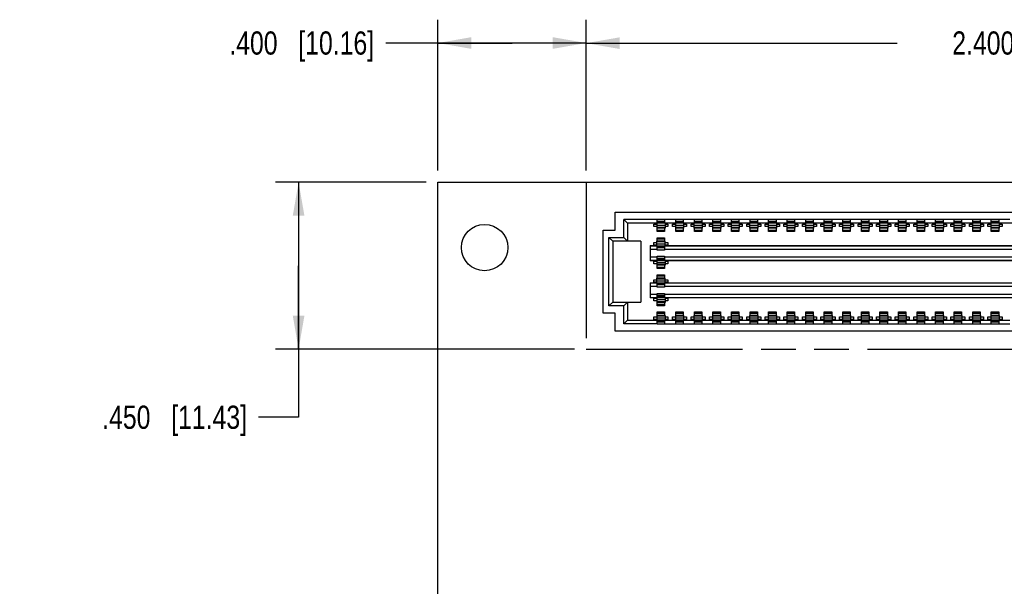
# Model space of a CAD drawing. Header units: inches. Extents: x 0 to 34, y 0 to 22.
# Tile 7 of 11: x 17.3 to 22.6, y 15.8 to 18.9. Entities that reach past the tile are written whole.
import ezdxf

# ---------------------------------------------------------------- set-up
doc = ezdxf.new("R2010")
doc.units = ezdxf.units.IN
doc.header["$LTSCALE"] = 1.87
doc.header["$MEASUREMENT"] = 0
doc.linetypes.add('PHANTOM', pattern=[0.8, 0.45, -0.05, 0.1, -0.05, 0.1, -0.05])
doc.layers.get('0').update_dxf_attribs({"linetype": 'CONTINUOUS'})
doc.layers.add('DETAIL', color=7, linetype='CONTINUOUS')
doc.layers.add('DIMENSIONS', color=7, linetype='CONTINUOUS')
doc.styles.get("Standard").update_dxf_attribs({"font": 'txt', "width": 0.8})
doc.dimstyles.new('DIMSTYLE_1', dxfattribs={"dimtxt": 0.125, "dimasz": 0.18, "dimexe": 0.125, "dimexo": 0.0625, "dimgap": 0.0625, "dimtad": 0, "dimtih": 1, "dimtoh": 1, "dimdec": 3, "dimlfac": 0.5, "dimzin": 4, "dimdsep": 46, "dimtxsty": 'STANDARD', "dimblk": '_FILLED', "dimblk1": '_FILLED', "dimblk2": '_FILLED', "dimcen": 0.09, "dimadec": 3, "dimazin": 1, "dimtp": 0.01, "dimtm": 0.01, "dimtfac": 1, "dimtdec": 3, "dimtofl": 0, "dimtmove": 0, "dimatfit": 3, "dimldrblk": '_FILLED', "dimfxl": 1, "dimtolj": 1, "dimtzin": 4, "dimarcsym": 0})

# ---------------------------------------------------------------- blocks, each defined once
blk = doc.blocks.new('_FILLED')
at = {"color": 0, "linetype": 'BYBLOCK'}
blk.add_solid([(0, 0), (-1, 0.174), (-1, -0.174)], dxfattribs=at)
blk = doc.blocks.new('*D0')
at = {"layer": 'DIMENSIONS', "color": 2, "linetype": 'CONTINUOUS'}
for p, q in [((19.4974, 17.983), (18.6849, 17.983)), ((18.8099, 17.983), (18.8099, 17.5331)), ((18.8099, 17.0833), (18.8099, 17.5331)), ((18.8099, 17.5331), (18.8099, 16.7165)), ((20.2973, 17.0833), (18.6849, 17.0833)), ((18.8099, 16.7165), (18.5946, 16.7165))]:
    blk.add_line(p, q, dxfattribs=at)
at = {"layer": 'DIMENSIONS', "color": 2, "linetype": 'CONTINUOUS', "xscale": 0.18, "yscale": 0.18, "zscale": 0.18}
for p, rotation in [((18.8099, 17.983), 90), ((18.8099, 17.0833), 270)]:
    blk.add_blockref('_FILLED', p, dxfattribs=dict(at, rotation=rotation))
at = {"layer": 'DIMENSIONS', "color": 2, "linetype": 'CONTINUOUS', "insert": (18.5321, 16.779), "char_height": 0.125, "width": 1.225, "attachment_point": 3, "line_spacing_factor": 0.9}
blk.add_mtext('.450{\\ftxt.shx;\\W1.000000;\\H0.125000; }[11.43]', dxfattribs=at)
blk = doc.blocks.new('*D2')
at = {"layer": 'DIMENSIONS', "color": 2, "linetype": 'CONTINUOUS'}
for p, q in [((19.5599, 18.0455), (19.5599, 18.858)), ((20.3595, 18.046), (20.3595, 18.858)), ((19.9597, 18.733), (19.2795, 18.733)), ((19.5599, 18.733), (19.9597, 18.733)), ((20.3595, 18.733), (19.9597, 18.733))]:
    blk.add_line(p, q, dxfattribs=at)
at = {"layer": 'DIMENSIONS', "color": 2, "linetype": 'CONTINUOUS', "xscale": 0.18, "yscale": 0.18, "zscale": 0.18, "rotation": 180}
blk.add_blockref('_FILLED', (19.5599, 18.733), dxfattribs=at)
at = {"layer": 'DIMENSIONS', "color": 2, "linetype": 'CONTINUOUS', "xscale": 0.18, "yscale": 0.18, "zscale": 0.18}
blk.add_blockref('_FILLED', (20.3595, 18.733), dxfattribs=at)
at = {"layer": 'DIMENSIONS', "color": 2, "linetype": 'CONTINUOUS', "insert": (19.217, 18.7955), "char_height": 0.125, "width": 1.225, "attachment_point": 3, "line_spacing_factor": 0.9}
blk.add_mtext('.400{\\ftxt.shx;\\W1.000000;\\H0.125000; }[10.16]', dxfattribs=at)
blk = doc.blocks.new('*D3')
at = {"layer": 'DIMENSIONS', "color": 2, "linetype": 'CONTINUOUS'}
for p, q in [((20.3595, 18.046), (20.3593, 18.8572)), ((25.1595, 18.0475), (25.1593, 18.8587)), ((20.3593, 18.7322), (22.0343, 18.7327)), ((25.1593, 18.7337), (23.4843, 18.7332))]:
    blk.add_line(p, q, dxfattribs=at)
at = {"layer": 'DIMENSIONS', "color": 2, "linetype": 'CONTINUOUS', "xscale": 0.18, "yscale": 0.18, "zscale": 0.18}
for p, rotation in [((20.3593, 18.7322), 180.0172266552), ((25.1593, 18.7337), 0.0172266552)]:
    blk.add_blockref('_FILLED', p, dxfattribs=dict(at, rotation=rotation))
at = {"layer": 'DIMENSIONS', "color": 2, "linetype": 'CONTINUOUS', "insert": (22.7593, 18.7955), "char_height": 0.125, "width": 1.325, "attachment_point": 2, "line_spacing_factor": 0.9}
blk.add_mtext('2.400{\\ftxt.shx;\\W1.000000;\\H0.125000; }[60.96]', dxfattribs=at)

msp = doc.modelspace()

# ---------------------------------------------------------------- linework, layer by layer
at = {"color": 7, "linetype": 'CONTINUOUS'}
for p, q in [((19.5599, 9.883), (19.5599, 17.983)), ((19.5599, 17.983), (27.1599, 17.983)), ((20.5162, 17.7246), (20.5162, 17.8216)), ((20.5162, 17.8216), (24.9742, 17.8216)), ((20.5622, 17.6846), (20.5622, 17.7816)), ((20.5822, 17.7616), (20.5622, 17.7816)), ((20.7422, 17.7816), (20.5622, 17.7816)), ((20.7422, 17.7616), (20.7422, 17.7836)), ((20.7422, 17.7836), (20.7822, 17.7836)), ((20.7822, 17.7836), (20.7822, 17.7616)), ((20.8422, 17.7816), (20.7822, 17.7816)), ((20.8422, 17.7616), (20.8422, 17.7836)), ((20.8422, 17.7836), (20.8822, 17.7836)), ((20.8822, 17.7836), (20.8822, 17.7616)), ((20.9422, 17.7816), (20.8822, 17.7816)), ((20.9422, 17.7616), (20.9422, 17.7836)), ((20.9422, 17.7836), (20.9822, 17.7836)), ((20.9822, 17.7836), (20.9822, 17.7616)), ((21.0422, 17.7816), (20.9822, 17.7816)), ((21.0422, 17.7616), (21.0422, 17.7836)), ((21.0422, 17.7836), (21.0822, 17.7836)), ((21.0822, 17.7836), (21.0822, 17.7616)), ((21.1422, 17.7816), (21.0822, 17.7816)), ((21.1422, 17.7616), (21.1422, 17.7836)), ((21.1422, 17.7836), (21.1822, 17.7836)), ((21.1822, 17.7836), (21.1822, 17.7616)), ((21.2422, 17.7816), (21.1822, 17.7816)), ((21.2422, 17.7616), (21.2422, 17.7836)), ((21.2422, 17.7836), (21.2822, 17.7836)), ((21.2822, 17.7836), (21.2822, 17.7616)), ((21.3422, 17.7816), (21.2822, 17.7816)), ((21.3422, 17.7616), (21.3422, 17.7836)), ((21.3422, 17.7836), (21.3822, 17.7836)), ((21.3822, 17.7836), (21.3822, 17.7616)), ((21.4422, 17.7816), (21.3822, 17.7816)), ((21.4422, 17.7616), (21.4422, 17.7836)), ((21.4422, 17.7836), (21.4822, 17.7836)), ((21.4822, 17.7836), (21.4822, 17.7616)), ((21.5422, 17.7816), (21.4822, 17.7816)), ((21.5422, 17.7616), (21.5422, 17.7836)), ((21.5422, 17.7836), (21.5822, 17.7836)), ((21.5822, 17.7836), (21.5822, 17.7616)), ((21.6422, 17.7816), (21.5822, 17.7816)), ((21.6422, 17.7616), (21.6422, 17.7836)), ((21.6422, 17.7836), (21.6822, 17.7836)), ((21.6822, 17.7836), (21.6822, 17.7616)), ((21.7422, 17.7816), (21.6822, 17.7816)), ((21.7422, 17.7616), (21.7422, 17.7836)), ((21.7422, 17.7836), (21.7822, 17.7836)), ((21.7822, 17.7836), (21.7822, 17.7616)), ((21.8422, 17.7816), (21.7822, 17.7816)), ((21.8422, 17.7616), (21.8422, 17.7836)), ((21.8422, 17.7836), (21.8822, 17.7836)), ((21.8822, 17.7836), (21.8822, 17.7616)), ((21.9422, 17.7816), (21.8822, 17.7816)), ((21.9422, 17.7616), (21.9422, 17.7836)), ((21.9422, 17.7836), (21.9822, 17.7836)), ((21.9822, 17.7836), (21.9822, 17.7616)), ((22.0422, 17.7816), (21.9822, 17.7816)), ((22.0422, 17.7616), (22.0422, 17.7836)), ((22.0422, 17.7836), (22.0822, 17.7836)), ((22.0822, 17.7836), (22.0822, 17.7616)), ((22.1422, 17.7816), (22.0822, 17.7816)), ((22.1422, 17.7616), (22.1422, 17.7836)), ((22.1422, 17.7836), (22.1822, 17.7836)), ((22.1822, 17.7836), (22.1822, 17.7616)), ((22.2422, 17.7816), (22.1822, 17.7816)), ((22.2422, 17.7616), (22.2422, 17.7836)), ((22.2422, 17.7836), (22.2822, 17.7836)), ((22.2822, 17.7836), (22.2822, 17.7616)), ((22.3422, 17.7816), (22.2822, 17.7816)), ((22.3422, 17.7616), (22.3422, 17.7836)), ((22.3422, 17.7836), (22.3822, 17.7836)), ((22.3822, 17.7836), (22.3822, 17.7616)), ((22.4422, 17.7816), (22.3822, 17.7816)), ((22.4422, 17.7616), (22.4422, 17.7836)), ((22.4422, 17.7836), (22.4822, 17.7836)), ((22.4822, 17.7836), (22.4822, 17.7616)), ((22.5422, 17.7816), (22.4822, 17.7816)), ((22.5422, 17.7616), (22.5422, 17.7836)), ((22.5422, 17.7836), (22.5822, 17.7836)), ((22.5822, 17.7836), (22.5822, 17.7616)), ((22.6422, 17.7816), (22.5822, 17.7816)), ((20.4502, 17.2766), (20.4502, 17.7246)), ((20.4502, 17.7246), (20.5162, 17.7246)), ((20.5822, 17.7616), (20.5822, 17.6646)), ((24.9222, 17.7616), (20.5822, 17.7616)), ((20.7242, 17.7436), (20.7242, 17.7576)), ((20.7242, 17.7576), (20.7402, 17.7576)), ((20.7402, 17.7436), (20.7242, 17.7436)), ((20.7402, 17.7613), (20.7402, 17.7356)), ((20.7402, 17.7506), (20.7842, 17.7506)), ((20.7842, 17.7387), (20.7402, 17.7387)), ((20.7842, 17.7356), (20.7402, 17.7356)), ((20.7822, 17.7716), (20.7422, 17.7716)), ((20.7422, 17.7691), (20.7822, 17.7691)), ((20.7422, 17.7176), (20.7422, 17.7356)), ((20.7822, 17.7236), (20.7422, 17.7236)), ((20.7822, 17.7356), (20.7822, 17.7176)), ((20.7842, 17.7613), (20.7842, 17.7356)), ((20.7842, 17.7576), (20.8002, 17.7576)), ((20.8002, 17.7436), (20.7842, 17.7436)), ((20.8002, 17.7576), (20.8002, 17.7436)), ((20.8242, 17.7436), (20.8242, 17.7576)), ((20.8242, 17.7576), (20.8402, 17.7576)), ((20.8402, 17.7436), (20.8242, 17.7436)), ((20.8402, 17.7613), (20.8402, 17.7356)), ((20.8402, 17.7506), (20.8842, 17.7506)), ((20.8842, 17.7387), (20.8402, 17.7387)), ((20.8842, 17.7356), (20.8402, 17.7356)), ((20.8822, 17.7716), (20.8422, 17.7716)), ((20.8422, 17.7691), (20.8822, 17.7691)), ((20.8422, 17.7176), (20.8422, 17.7356)), ((20.8822, 17.7236), (20.8422, 17.7236)), ((20.8822, 17.7356), (20.8822, 17.7176)), ((20.8842, 17.7613), (20.8842, 17.7356)), ((20.8842, 17.7576), (20.9002, 17.7576)), ((20.9002, 17.7436), (20.8842, 17.7436)), ((20.9002, 17.7576), (20.9002, 17.7436)), ((20.9242, 17.7436), (20.9242, 17.7576)), ((20.9242, 17.7576), (20.9402, 17.7576)), ((20.9402, 17.7436), (20.9242, 17.7436)), ((20.9402, 17.7613), (20.9402, 17.7356)), ((20.9402, 17.7506), (20.9842, 17.7506)), ((20.9842, 17.7387), (20.9402, 17.7387)), ((20.9842, 17.7356), (20.9402, 17.7356)), ((20.9822, 17.7716), (20.9422, 17.7716)), ((20.9422, 17.7691), (20.9822, 17.7691)), ((20.9422, 17.7176), (20.9422, 17.7356)), ((20.9822, 17.7236), (20.9422, 17.7236)), ((20.9822, 17.7356), (20.9822, 17.7176)), ((20.9842, 17.7613), (20.9842, 17.7356)), ((20.9842, 17.7576), (21.0002, 17.7576)), ((21.0002, 17.7436), (20.9842, 17.7436)), ((21.0002, 17.7576), (21.0002, 17.7436)), ((21.0242, 17.7436), (21.0242, 17.7576)), ((21.0242, 17.7576), (21.0402, 17.7576)), ((21.0402, 17.7436), (21.0242, 17.7436)), ((21.0402, 17.7613), (21.0402, 17.7356)), ((21.0402, 17.7506), (21.0842, 17.7506)), ((21.0842, 17.7387), (21.0402, 17.7387)), ((21.0842, 17.7356), (21.0402, 17.7356)), ((21.0822, 17.7716), (21.0422, 17.7716)), ((21.0422, 17.7691), (21.0822, 17.7691)), ((21.0422, 17.7176), (21.0422, 17.7356)), ((21.0822, 17.7236), (21.0422, 17.7236)), ((21.0822, 17.7356), (21.0822, 17.7176)), ((21.0842, 17.7613), (21.0842, 17.7356)), ((21.0842, 17.7576), (21.1002, 17.7576)), ((21.1002, 17.7436), (21.0842, 17.7436)), ((21.1002, 17.7576), (21.1002, 17.7436)), ((21.1242, 17.7436), (21.1242, 17.7576)), ((21.1242, 17.7576), (21.1402, 17.7576)), ((21.1402, 17.7436), (21.1242, 17.7436)), ((21.1402, 17.7613), (21.1402, 17.7356)), ((21.1402, 17.7506), (21.1842, 17.7506)), ((21.1842, 17.7387), (21.1402, 17.7387)), ((21.1842, 17.7356), (21.1402, 17.7356)), ((21.1822, 17.7716), (21.1422, 17.7716)), ((21.1422, 17.7691), (21.1822, 17.7691)), ((21.1422, 17.7176), (21.1422, 17.7356)), ((21.1822, 17.7236), (21.1422, 17.7236)), ((21.1822, 17.7356), (21.1822, 17.7176)), ((21.1842, 17.7613), (21.1842, 17.7356)), ((21.1842, 17.7576), (21.2002, 17.7576)), ((21.2002, 17.7436), (21.1842, 17.7436)), ((21.2002, 17.7576), (21.2002, 17.7436)), ((21.2242, 17.7436), (21.2242, 17.7576)), ((21.2242, 17.7576), (21.2402, 17.7576)), ((21.2402, 17.7436), (21.2242, 17.7436)), ((21.2402, 17.7613), (21.2402, 17.7356)), ((21.2402, 17.7506), (21.2842, 17.7506)), ((21.2842, 17.7387), (21.2402, 17.7387)), ((21.2842, 17.7356), (21.2402, 17.7356)), ((21.2822, 17.7716), (21.2422, 17.7716)), ((21.2422, 17.7691), (21.2822, 17.7691)), ((21.2422, 17.7176), (21.2422, 17.7356)), ((21.2822, 17.7236), (21.2422, 17.7236)), ((21.2822, 17.7356), (21.2822, 17.7176)), ((21.2842, 17.7613), (21.2842, 17.7356)), ((21.2842, 17.7576), (21.3002, 17.7576)), ((21.3002, 17.7436), (21.2842, 17.7436)), ((21.3002, 17.7576), (21.3002, 17.7436)), ((21.3242, 17.7436), (21.3242, 17.7576)), ((21.3242, 17.7576), (21.3402, 17.7576)), ((21.3402, 17.7436), (21.3242, 17.7436)), ((21.3402, 17.7613), (21.3402, 17.7356)), ((21.3402, 17.7506), (21.3842, 17.7506)), ((21.3842, 17.7387), (21.3402, 17.7387)), ((21.3842, 17.7356), (21.3402, 17.7356)), ((21.3822, 17.7716), (21.3422, 17.7716)), ((21.3422, 17.7691), (21.3822, 17.7691)), ((21.3422, 17.7176), (21.3422, 17.7356)), ((21.3822, 17.7236), (21.3422, 17.7236)), ((21.3822, 17.7356), (21.3822, 17.7176)), ((21.3842, 17.7613), (21.3842, 17.7356)), ((21.3842, 17.7576), (21.4002, 17.7576)), ((21.4002, 17.7436), (21.3842, 17.7436)), ((21.4002, 17.7576), (21.4002, 17.7436)), ((21.4242, 17.7436), (21.4242, 17.7576)), ((21.4242, 17.7576), (21.4402, 17.7576)), ((21.4402, 17.7436), (21.4242, 17.7436)), ((21.4402, 17.7613), (21.4402, 17.7356)), ((21.4402, 17.7506), (21.4842, 17.7506)), ((21.4842, 17.7387), (21.4402, 17.7387)), ((21.4842, 17.7356), (21.4402, 17.7356)), ((21.4822, 17.7716), (21.4422, 17.7716)), ((21.4422, 17.7691), (21.4822, 17.7691)), ((21.4422, 17.7176), (21.4422, 17.7356)), ((21.4822, 17.7236), (21.4422, 17.7236)), ((21.4822, 17.7356), (21.4822, 17.7176)), ((21.4842, 17.7613), (21.4842, 17.7356)), ((21.4842, 17.7576), (21.5002, 17.7576)), ((21.5002, 17.7436), (21.4842, 17.7436)), ((21.5002, 17.7576), (21.5002, 17.7436)), ((21.5242, 17.7436), (21.5242, 17.7576)), ((21.5242, 17.7576), (21.5402, 17.7576)), ((21.5402, 17.7436), (21.5242, 17.7436)), ((21.5402, 17.7613), (21.5402, 17.7356)), ((21.5402, 17.7506), (21.5842, 17.7506)), ((21.5842, 17.7387), (21.5402, 17.7387)), ((21.5842, 17.7356), (21.5402, 17.7356)), ((21.5822, 17.7716), (21.5422, 17.7716)), ((21.5422, 17.7691), (21.5822, 17.7691)), ((21.5422, 17.7176), (21.5422, 17.7356)), ((21.5822, 17.7236), (21.5422, 17.7236)), ((21.5822, 17.7356), (21.5822, 17.7176)), ((21.5842, 17.7613), (21.5842, 17.7356)), ((21.5842, 17.7576), (21.6002, 17.7576)), ((21.6002, 17.7436), (21.5842, 17.7436)), ((21.6002, 17.7576), (21.6002, 17.7436)), ((21.6242, 17.7436), (21.6242, 17.7576)), ((21.6242, 17.7576), (21.6402, 17.7576)), ((21.6402, 17.7436), (21.6242, 17.7436)), ((21.6402, 17.7613), (21.6402, 17.7356)), ((21.6402, 17.7506), (21.6842, 17.7506)), ((21.6842, 17.7387), (21.6402, 17.7387)), ((21.6842, 17.7356), (21.6402, 17.7356)), ((21.6822, 17.7716), (21.6422, 17.7716)), ((21.6422, 17.7691), (21.6822, 17.7691)), ((21.6422, 17.7176), (21.6422, 17.7356)), ((21.6822, 17.7236), (21.6422, 17.7236)), ((21.6822, 17.7356), (21.6822, 17.7176)), ((21.6842, 17.7613), (21.6842, 17.7356)), ((21.6842, 17.7576), (21.7002, 17.7576)), ((21.7002, 17.7436), (21.6842, 17.7436)), ((21.7002, 17.7576), (21.7002, 17.7436)), ((21.7242, 17.7436), (21.7242, 17.7576)), ((21.7242, 17.7576), (21.7402, 17.7576)), ((21.7402, 17.7436), (21.7242, 17.7436)), ((21.7402, 17.7613), (21.7402, 17.7356)), ((21.7402, 17.7506), (21.7842, 17.7506)), ((21.7842, 17.7387), (21.7402, 17.7387)), ((21.7842, 17.7356), (21.7402, 17.7356)), ((21.7822, 17.7716), (21.7422, 17.7716)), ((21.7422, 17.7691), (21.7822, 17.7691)), ((21.7422, 17.7176), (21.7422, 17.7356)), ((21.7822, 17.7236), (21.7422, 17.7236)), ((21.7822, 17.7356), (21.7822, 17.7176)), ((21.7842, 17.7613), (21.7842, 17.7356)), ((21.7842, 17.7576), (21.8002, 17.7576)), ((21.8002, 17.7436), (21.7842, 17.7436)), ((21.8002, 17.7576), (21.8002, 17.7436)), ((21.8242, 17.7436), (21.8242, 17.7576)), ((21.8242, 17.7576), (21.8402, 17.7576)), ((21.8402, 17.7436), (21.8242, 17.7436)), ((21.8402, 17.7613), (21.8402, 17.7356)), ((21.8402, 17.7506), (21.8842, 17.7506)), ((21.8842, 17.7387), (21.8402, 17.7387)), ((21.8842, 17.7356), (21.8402, 17.7356)), ((21.8822, 17.7716), (21.8422, 17.7716)), ((21.8422, 17.7691), (21.8822, 17.7691)), ((21.8422, 17.7176), (21.8422, 17.7356)), ((21.8822, 17.7236), (21.8422, 17.7236)), ((21.8822, 17.7356), (21.8822, 17.7176)), ((21.8842, 17.7613), (21.8842, 17.7356)), ((21.8842, 17.7576), (21.9002, 17.7576)), ((21.9002, 17.7436), (21.8842, 17.7436)), ((21.9002, 17.7576), (21.9002, 17.7436)), ((21.9242, 17.7436), (21.9242, 17.7576)), ((21.9242, 17.7576), (21.9402, 17.7576)), ((21.9402, 17.7436), (21.9242, 17.7436)), ((21.9402, 17.7613), (21.9402, 17.7356)), ((21.9402, 17.7506), (21.9842, 17.7506)), ((21.9842, 17.7387), (21.9402, 17.7387)), ((21.9842, 17.7356), (21.9402, 17.7356)), ((21.9822, 17.7716), (21.9422, 17.7716)), ((21.9422, 17.7691), (21.9822, 17.7691)), ((21.9422, 17.7176), (21.9422, 17.7356)), ((21.9822, 17.7236), (21.9422, 17.7236)), ((21.9822, 17.7356), (21.9822, 17.7176)), ((21.9842, 17.7613), (21.9842, 17.7356)), ((21.9842, 17.7576), (22.0002, 17.7576)), ((22.0002, 17.7436), (21.9842, 17.7436)), ((22.0002, 17.7576), (22.0002, 17.7436)), ((22.0242, 17.7436), (22.0242, 17.7576)), ((22.0242, 17.7576), (22.0402, 17.7576)), ((22.0402, 17.7436), (22.0242, 17.7436)), ((22.0402, 17.7613), (22.0402, 17.7356)), ((22.0402, 17.7506), (22.0842, 17.7506)), ((22.0842, 17.7387), (22.0402, 17.7387)), ((22.0842, 17.7356), (22.0402, 17.7356)), ((22.0822, 17.7716), (22.0422, 17.7716)), ((22.0422, 17.7691), (22.0822, 17.7691)), ((22.0422, 17.7176), (22.0422, 17.7356)), ((22.0822, 17.7236), (22.0422, 17.7236)), ((22.0822, 17.7356), (22.0822, 17.7176)), ((22.0842, 17.7613), (22.0842, 17.7356)), ((22.0842, 17.7576), (22.1002, 17.7576)), ((22.1002, 17.7436), (22.0842, 17.7436)), ((22.1002, 17.7576), (22.1002, 17.7436)), ((22.1242, 17.7436), (22.1242, 17.7576)), ((22.1242, 17.7576), (22.1402, 17.7576)), ((22.1402, 17.7436), (22.1242, 17.7436)), ((22.1402, 17.7613), (22.1402, 17.7356)), ((22.1402, 17.7506), (22.1842, 17.7506)), ((22.1842, 17.7387), (22.1402, 17.7387)), ((22.1842, 17.7356), (22.1402, 17.7356)), ((22.1822, 17.7716), (22.1422, 17.7716)), ((22.1422, 17.7691), (22.1822, 17.7691)), ((22.1422, 17.7176), (22.1422, 17.7356)), ((22.1822, 17.7236), (22.1422, 17.7236)), ((22.1822, 17.7356), (22.1822, 17.7176)), ((22.1842, 17.7613), (22.1842, 17.7356)), ((22.1842, 17.7576), (22.2002, 17.7576)), ((22.2002, 17.7436), (22.1842, 17.7436)), ((22.2002, 17.7576), (22.2002, 17.7436)), ((22.2242, 17.7436), (22.2242, 17.7576)), ((22.2242, 17.7576), (22.2402, 17.7576)), ((22.2402, 17.7436), (22.2242, 17.7436)), ((22.2402, 17.7613), (22.2402, 17.7356)), ((22.2402, 17.7506), (22.2842, 17.7506)), ((22.2842, 17.7387), (22.2402, 17.7387)), ((22.2842, 17.7356), (22.2402, 17.7356)), ((22.2822, 17.7716), (22.2422, 17.7716)), ((22.2422, 17.7691), (22.2822, 17.7691)), ((22.2422, 17.7176), (22.2422, 17.7356)), ((22.2822, 17.7236), (22.2422, 17.7236)), ((22.2822, 17.7356), (22.2822, 17.7176)), ((22.2842, 17.7613), (22.2842, 17.7356)), ((22.2842, 17.7576), (22.3002, 17.7576)), ((22.3002, 17.7436), (22.2842, 17.7436)), ((22.3002, 17.7576), (22.3002, 17.7436)), ((22.3242, 17.7436), (22.3242, 17.7576)), ((22.3242, 17.7576), (22.3402, 17.7576)), ((22.3402, 17.7436), (22.3242, 17.7436)), ((22.3402, 17.7613), (22.3402, 17.7356)), ((22.3402, 17.7506), (22.3842, 17.7506)), ((22.3842, 17.7387), (22.3402, 17.7387)), ((22.3842, 17.7356), (22.3402, 17.7356)), ((22.3822, 17.7716), (22.3422, 17.7716)), ((22.3422, 17.7691), (22.3822, 17.7691)), ((22.3422, 17.7176), (22.3422, 17.7356)), ((22.3822, 17.7236), (22.3422, 17.7236)), ((22.3822, 17.7356), (22.3822, 17.7176)), ((22.3842, 17.7613), (22.3842, 17.7356)), ((22.3842, 17.7576), (22.4002, 17.7576)), ((22.4002, 17.7436), (22.3842, 17.7436)), ((22.4002, 17.7576), (22.4002, 17.7436)), ((22.4242, 17.7436), (22.4242, 17.7576)), ((22.4242, 17.7576), (22.4402, 17.7576)), ((22.4402, 17.7436), (22.4242, 17.7436)), ((22.4402, 17.7613), (22.4402, 17.7356)), ((22.4402, 17.7506), (22.4842, 17.7506)), ((22.4842, 17.7387), (22.4402, 17.7387)), ((22.4842, 17.7356), (22.4402, 17.7356)), ((22.4822, 17.7716), (22.4422, 17.7716)), ((22.4422, 17.7691), (22.4822, 17.7691)), ((22.4422, 17.7176), (22.4422, 17.7356)), ((22.4822, 17.7236), (22.4422, 17.7236)), ((22.4822, 17.7356), (22.4822, 17.7176)), ((22.4842, 17.7613), (22.4842, 17.7356)), ((22.4842, 17.7576), (22.5002, 17.7576)), ((22.5002, 17.7436), (22.4842, 17.7436)), ((22.5002, 17.7576), (22.5002, 17.7436)), ((22.5242, 17.7436), (22.5242, 17.7576)), ((22.5242, 17.7576), (22.5402, 17.7576)), ((22.5402, 17.7436), (22.5242, 17.7436)), ((22.5402, 17.7613), (22.5402, 17.7356)), ((22.5402, 17.7506), (22.5842, 17.7506)), ((22.5842, 17.7387), (22.5402, 17.7387)), ((22.5842, 17.7356), (22.5402, 17.7356)), ((22.5822, 17.7716), (22.5422, 17.7716)), ((22.5422, 17.7691), (22.5822, 17.7691)), ((22.5422, 17.7176), (22.5422, 17.7356)), ((22.5822, 17.7236), (22.5422, 17.7236)), ((22.5822, 17.7356), (22.5822, 17.7176)), ((22.5842, 17.7613), (22.5842, 17.7356)), ((22.5842, 17.7576), (22.6002, 17.7576)), ((22.6002, 17.7436), (22.5842, 17.7436)), ((22.6002, 17.7576), (22.6002, 17.7436)), ((20.4822, 17.3166), (20.4822, 17.6846)), ((20.5022, 17.6646), (20.4822, 17.6846)), ((20.4822, 17.6846), (20.5622, 17.6846)), ((20.5822, 17.6646), (20.5622, 17.6846)), ((20.7822, 17.7176), (20.7422, 17.7176)), ((20.7422, 17.6656), (20.7422, 17.6836)), ((20.7422, 17.6836), (20.7822, 17.6836)), ((20.7422, 17.6776), (20.7822, 17.6776)), ((20.7822, 17.6836), (20.7822, 17.6656)), ((20.8822, 17.7176), (20.8422, 17.7176)), ((20.9822, 17.7176), (20.9422, 17.7176)), ((21.0822, 17.7176), (21.0422, 17.7176)), ((21.1822, 17.7176), (21.1422, 17.7176)), ((21.2822, 17.7176), (21.2422, 17.7176)), ((21.3822, 17.7176), (21.3422, 17.7176)), ((21.4822, 17.7176), (21.4422, 17.7176)), ((21.5822, 17.7176), (21.5422, 17.7176)), ((21.6822, 17.7176), (21.6422, 17.7176)), ((21.7822, 17.7176), (21.7422, 17.7176)), ((21.8822, 17.7176), (21.8422, 17.7176)), ((21.9822, 17.7176), (21.9422, 17.7176)), ((22.0822, 17.7176), (22.0422, 17.7176)), ((22.1822, 17.7176), (22.1422, 17.7176)), ((22.2822, 17.7176), (22.2422, 17.7176)), ((22.3822, 17.7176), (22.3422, 17.7176)), ((22.4822, 17.7176), (22.4422, 17.7176)), ((22.5822, 17.7176), (22.5422, 17.7176)), ((20.5022, 17.6646), (20.5022, 17.3366)), ((20.6542, 17.6646), (20.5022, 17.6646)), ((20.6542, 17.6646), (20.6542, 17.3366)), ((20.7042, 17.6416), (20.7042, 17.5596)), ((20.7042, 17.6416), (20.7402, 17.6416)), ((20.7422, 17.6389), (20.7042, 17.6389)), ((20.7042, 17.6229), (20.7422, 17.6229)), ((20.7242, 17.6436), (20.7242, 17.6576)), ((20.7242, 17.6576), (20.7402, 17.6576)), ((20.7402, 17.6436), (20.7242, 17.6436)), ((20.7402, 17.64), (20.7402, 17.6656)), ((20.7842, 17.6656), (20.7402, 17.6656)), ((20.7402, 17.6626), (20.7842, 17.6626)), ((20.7402, 17.6507), (20.7842, 17.6507)), ((20.7422, 17.64), (20.7822, 17.64)), ((20.7422, 17.6176), (20.7422, 17.6389)), ((20.7822, 17.6322), (20.7422, 17.6322)), ((20.7822, 17.6296), (20.7422, 17.6296)), ((20.7822, 17.6176), (20.7422, 17.6176)), ((20.7822, 17.6389), (20.7822, 17.6176)), ((24.6422, 17.6388), (20.7822, 17.6389)), ((20.7822, 17.6229), (24.6422, 17.6229)), ((20.7842, 17.64), (20.7842, 17.6656)), ((20.7842, 17.6576), (20.8002, 17.6576)), ((20.8002, 17.6436), (20.7842, 17.6436)), ((20.7842, 17.6416), (24.6402, 17.6416)), ((20.8002, 17.6576), (20.8002, 17.6436)), ((20.7422, 17.5784), (20.7042, 17.5784)), ((20.7042, 17.5624), (20.7422, 17.5624)), ((20.7402, 17.5613), (20.7402, 17.5356)), ((20.7422, 17.5624), (20.7422, 17.5836)), ((20.7422, 17.5836), (20.7822, 17.5836)), ((20.7822, 17.5716), (20.7422, 17.5716)), ((20.7422, 17.5691), (20.7822, 17.5691)), ((20.7422, 17.5613), (20.7822, 17.5613)), ((20.7822, 17.5836), (20.7822, 17.5624)), ((24.6422, 17.5784), (20.7822, 17.5784)), ((20.7822, 17.5624), (24.6422, 17.5624)), ((20.7842, 17.5613), (20.7842, 17.5356)), ((20.7402, 17.5596), (20.7042, 17.5596)), ((20.7242, 17.5436), (20.7242, 17.5576)), ((20.7242, 17.5576), (20.7402, 17.5576)), ((20.7402, 17.5436), (20.7242, 17.5436)), ((20.7402, 17.5506), (20.7842, 17.5506)), ((20.7842, 17.5387), (20.7402, 17.5387)), ((20.7842, 17.5356), (20.7402, 17.5356)), ((20.7422, 17.5176), (20.7422, 17.5356)), ((20.7822, 17.5236), (20.7422, 17.5236)), ((20.7822, 17.5176), (20.7422, 17.5176)), ((20.7822, 17.5356), (20.7822, 17.5176)), ((24.6402, 17.5596), (20.7842, 17.5596)), ((20.7842, 17.5576), (20.8002, 17.5576)), ((20.8002, 17.5436), (20.7842, 17.5436)), ((20.8002, 17.5576), (20.8002, 17.5436)), ((20.7242, 17.4436), (20.7242, 17.4576)), ((20.7242, 17.4576), (20.7402, 17.4576)), ((20.7402, 17.44), (20.7402, 17.4656)), ((20.7842, 17.4656), (20.7402, 17.4656)), ((20.7402, 17.4626), (20.7842, 17.4626)), ((20.7422, 17.4656), (20.7422, 17.4836)), ((20.7422, 17.4836), (20.7822, 17.4836)), ((20.7422, 17.4776), (20.7822, 17.4776)), ((20.7822, 17.4836), (20.7822, 17.4656)), ((20.7842, 17.44), (20.7842, 17.4656)), ((20.7842, 17.4576), (20.8002, 17.4576)), ((20.8002, 17.4576), (20.8002, 17.4436)), ((20.7042, 17.4416), (20.7042, 17.3596)), ((20.7042, 17.4416), (20.7402, 17.4416)), ((20.7422, 17.4389), (20.7042, 17.4389)), ((20.7042, 17.4229), (20.7422, 17.4229)), ((20.7402, 17.4436), (20.7242, 17.4436)), ((20.7402, 17.4507), (20.7842, 17.4507)), ((20.7422, 17.44), (20.7822, 17.44)), ((20.7422, 17.4176), (20.7422, 17.4389)), ((20.7822, 17.4322), (20.7422, 17.4322)), ((20.7822, 17.4296), (20.7422, 17.4296)), ((20.7822, 17.4176), (20.7422, 17.4176)), ((20.7822, 17.4389), (20.7822, 17.4176)), ((24.6422, 17.4388), (20.7822, 17.4389)), ((20.7822, 17.4229), (24.6422, 17.4229)), ((20.8002, 17.4436), (20.7842, 17.4436)), ((20.7842, 17.4416), (24.6402, 17.4416)), ((20.7422, 17.3784), (20.7042, 17.3784)), ((20.7042, 17.3624), (20.7422, 17.3624)), ((20.7402, 17.3596), (20.7042, 17.3596)), ((20.7242, 17.3436), (20.7242, 17.3576)), ((20.7242, 17.3576), (20.7402, 17.3576)), ((20.7402, 17.3613), (20.7402, 17.3356)), ((20.7402, 17.3506), (20.7842, 17.3506)), ((20.7422, 17.3624), (20.7422, 17.3836)), ((20.7422, 17.3836), (20.7822, 17.3836)), ((20.7822, 17.3716), (20.7422, 17.3716)), ((20.7422, 17.3691), (20.7822, 17.3691)), ((20.7422, 17.3613), (20.7822, 17.3613)), ((20.7822, 17.3836), (20.7822, 17.3624)), ((24.6422, 17.3784), (20.7822, 17.3784)), ((20.7822, 17.3624), (24.6422, 17.3624)), ((20.7842, 17.3613), (20.7842, 17.3356)), ((24.6402, 17.3596), (20.7842, 17.3596)), ((20.7842, 17.3576), (20.8002, 17.3576)), ((20.8002, 17.3576), (20.8002, 17.3436)), ((20.5022, 17.3366), (20.4822, 17.3166)), ((20.5622, 17.3166), (20.4822, 17.3166)), ((20.5022, 17.3366), (20.6542, 17.3366)), ((20.5822, 17.3366), (20.5622, 17.3166)), ((20.5622, 17.2196), (20.5622, 17.3166)), ((20.5822, 17.3366), (20.5822, 17.2396)), ((20.7402, 17.3436), (20.7242, 17.3436)), ((20.7842, 17.3387), (20.7402, 17.3387)), ((20.7842, 17.3356), (20.7402, 17.3356)), ((20.7422, 17.3176), (20.7422, 17.3356)), ((20.7822, 17.3236), (20.7422, 17.3236)), ((20.7822, 17.3176), (20.7422, 17.3176)), ((20.7822, 17.3356), (20.7822, 17.3176)), ((20.8002, 17.3436), (20.7842, 17.3436)), ((20.5162, 17.2766), (20.4502, 17.2766)), ((20.5162, 17.1796), (20.5162, 17.2766)), ((20.7242, 17.2436), (20.7242, 17.2576)), ((20.7242, 17.2576), (20.7402, 17.2576)), ((20.7402, 17.2436), (20.7242, 17.2436)), ((20.7402, 17.2656), (20.7402, 17.24)), ((20.7842, 17.2656), (20.7402, 17.2656)), ((20.7402, 17.2626), (20.7842, 17.2626)), ((20.7842, 17.2507), (20.7402, 17.2507)), ((20.7422, 17.2656), (20.7422, 17.2836)), ((20.7422, 17.2836), (20.7822, 17.2836)), ((20.7422, 17.2776), (20.7822, 17.2776)), ((20.7822, 17.2836), (20.7822, 17.2656)), ((20.7842, 17.2656), (20.7842, 17.24)), ((20.7842, 17.2576), (20.8002, 17.2576)), ((20.8002, 17.2436), (20.7842, 17.2436)), ((20.8002, 17.2576), (20.8002, 17.2436)), ((20.8242, 17.2436), (20.8242, 17.2576)), ((20.8242, 17.2576), (20.8402, 17.2576)), ((20.8402, 17.2436), (20.8242, 17.2436)), ((20.8402, 17.2656), (20.8402, 17.24)), ((20.8842, 17.2656), (20.8402, 17.2656)), ((20.8402, 17.2626), (20.8842, 17.2626)), ((20.8842, 17.2507), (20.8402, 17.2507)), ((20.8422, 17.2656), (20.8422, 17.2836)), ((20.8422, 17.2836), (20.8822, 17.2836)), ((20.8422, 17.2776), (20.8822, 17.2776)), ((20.8822, 17.2836), (20.8822, 17.2656)), ((20.8842, 17.2656), (20.8842, 17.24)), ((20.8842, 17.2576), (20.9002, 17.2576)), ((20.9002, 17.2436), (20.8842, 17.2436)), ((20.9002, 17.2576), (20.9002, 17.2436)), ((20.9242, 17.2436), (20.9242, 17.2576)), ((20.9242, 17.2576), (20.9402, 17.2576)), ((20.9402, 17.2436), (20.9242, 17.2436)), ((20.9402, 17.2656), (20.9402, 17.24)), ((20.9842, 17.2656), (20.9402, 17.2656)), ((20.9402, 17.2626), (20.9842, 17.2626)), ((20.9842, 17.2507), (20.9402, 17.2507)), ((20.9422, 17.2656), (20.9422, 17.2836)), ((20.9422, 17.2836), (20.9822, 17.2836)), ((20.9422, 17.2776), (20.9822, 17.2776)), ((20.9822, 17.2836), (20.9822, 17.2656)), ((20.9842, 17.2656), (20.9842, 17.24)), ((20.9842, 17.2576), (21.0002, 17.2576)), ((21.0002, 17.2436), (20.9842, 17.2436)), ((21.0002, 17.2576), (21.0002, 17.2436)), ((21.0242, 17.2436), (21.0242, 17.2576)), ((21.0242, 17.2576), (21.0402, 17.2576)), ((21.0402, 17.2436), (21.0242, 17.2436)), ((21.0402, 17.2656), (21.0402, 17.24)), ((21.0842, 17.2656), (21.0402, 17.2656)), ((21.0402, 17.2626), (21.0842, 17.2626)), ((21.0842, 17.2507), (21.0402, 17.2507)), ((21.0422, 17.2656), (21.0422, 17.2836)), ((21.0422, 17.2836), (21.0822, 17.2836)), ((21.0422, 17.2776), (21.0822, 17.2776)), ((21.0822, 17.2836), (21.0822, 17.2656)), ((21.0842, 17.2656), (21.0842, 17.24)), ((21.0842, 17.2576), (21.1002, 17.2576)), ((21.1002, 17.2436), (21.0842, 17.2436)), ((21.1002, 17.2576), (21.1002, 17.2436)), ((21.1242, 17.2436), (21.1242, 17.2576)), ((21.1242, 17.2576), (21.1402, 17.2576)), ((21.1402, 17.2436), (21.1242, 17.2436)), ((21.1402, 17.2656), (21.1402, 17.24)), ((21.1842, 17.2656), (21.1402, 17.2656)), ((21.1402, 17.2626), (21.1842, 17.2626)), ((21.1842, 17.2507), (21.1402, 17.2507)), ((21.1422, 17.2656), (21.1422, 17.2836)), ((21.1422, 17.2836), (21.1822, 17.2836)), ((21.1422, 17.2776), (21.1822, 17.2776)), ((21.1822, 17.2836), (21.1822, 17.2656)), ((21.1842, 17.2656), (21.1842, 17.24)), ((21.1842, 17.2576), (21.2002, 17.2576)), ((21.2002, 17.2436), (21.1842, 17.2436)), ((21.2002, 17.2576), (21.2002, 17.2436)), ((21.2242, 17.2436), (21.2242, 17.2576)), ((21.2242, 17.2576), (21.2402, 17.2576)), ((21.2402, 17.2436), (21.2242, 17.2436)), ((21.2402, 17.2656), (21.2402, 17.24)), ((21.2842, 17.2656), (21.2402, 17.2656)), ((21.2402, 17.2626), (21.2842, 17.2626)), ((21.2842, 17.2507), (21.2402, 17.2507)), ((21.2422, 17.2656), (21.2422, 17.2836)), ((21.2422, 17.2836), (21.2822, 17.2836)), ((21.2422, 17.2776), (21.2822, 17.2776)), ((21.2822, 17.2836), (21.2822, 17.2656)), ((21.2842, 17.2656), (21.2842, 17.24)), ((21.2842, 17.2576), (21.3002, 17.2576)), ((21.3002, 17.2436), (21.2842, 17.2436)), ((21.3002, 17.2576), (21.3002, 17.2436)), ((21.3242, 17.2436), (21.3242, 17.2576)), ((21.3242, 17.2576), (21.3402, 17.2576)), ((21.3402, 17.2436), (21.3242, 17.2436)), ((21.3402, 17.2656), (21.3402, 17.24)), ((21.3842, 17.2656), (21.3402, 17.2656)), ((21.3402, 17.2626), (21.3842, 17.2626)), ((21.3842, 17.2507), (21.3402, 17.2507)), ((21.3422, 17.2656), (21.3422, 17.2836)), ((21.3422, 17.2836), (21.3822, 17.2836)), ((21.3422, 17.2776), (21.3822, 17.2776)), ((21.3822, 17.2836), (21.3822, 17.2656)), ((21.3842, 17.2656), (21.3842, 17.24)), ((21.3842, 17.2576), (21.4002, 17.2576)), ((21.4002, 17.2436), (21.3842, 17.2436)), ((21.4002, 17.2576), (21.4002, 17.2436)), ((21.4242, 17.2436), (21.4242, 17.2576)), ((21.4242, 17.2576), (21.4402, 17.2576)), ((21.4402, 17.2436), (21.4242, 17.2436)), ((21.4402, 17.2656), (21.4402, 17.24)), ((21.4842, 17.2656), (21.4402, 17.2656)), ((21.4402, 17.2626), (21.4842, 17.2626)), ((21.4842, 17.2507), (21.4402, 17.2507)), ((21.4422, 17.2656), (21.4422, 17.2836)), ((21.4422, 17.2836), (21.4822, 17.2836)), ((21.4422, 17.2776), (21.4822, 17.2776)), ((21.4822, 17.2836), (21.4822, 17.2656)), ((21.4842, 17.2656), (21.4842, 17.24)), ((21.4842, 17.2576), (21.5002, 17.2576)), ((21.5002, 17.2436), (21.4842, 17.2436)), ((21.5002, 17.2576), (21.5002, 17.2436)), ((21.5242, 17.2436), (21.5242, 17.2576)), ((21.5242, 17.2576), (21.5402, 17.2576)), ((21.5402, 17.2436), (21.5242, 17.2436)), ((21.5402, 17.2656), (21.5402, 17.24)), ((21.5842, 17.2656), (21.5402, 17.2656)), ((21.5402, 17.2626), (21.5842, 17.2626)), ((21.5842, 17.2507), (21.5402, 17.2507)), ((21.5422, 17.2656), (21.5422, 17.2836)), ((21.5422, 17.2836), (21.5822, 17.2836)), ((21.5422, 17.2776), (21.5822, 17.2776)), ((21.5822, 17.2836), (21.5822, 17.2656)), ((21.5842, 17.2656), (21.5842, 17.24)), ((21.5842, 17.2576), (21.6002, 17.2576)), ((21.6002, 17.2436), (21.5842, 17.2436)), ((21.6002, 17.2576), (21.6002, 17.2436)), ((21.6242, 17.2436), (21.6242, 17.2576)), ((21.6242, 17.2576), (21.6402, 17.2576)), ((21.6402, 17.2436), (21.6242, 17.2436)), ((21.6402, 17.2656), (21.6402, 17.24)), ((21.6842, 17.2656), (21.6402, 17.2656)), ((21.6402, 17.2626), (21.6842, 17.2626)), ((21.6842, 17.2507), (21.6402, 17.2507)), ((21.6422, 17.2656), (21.6422, 17.2836)), ((21.6422, 17.2836), (21.6822, 17.2836)), ((21.6422, 17.2776), (21.6822, 17.2776)), ((21.6822, 17.2836), (21.6822, 17.2656)), ((21.6842, 17.2656), (21.6842, 17.24)), ((21.6842, 17.2576), (21.7002, 17.2576)), ((21.7002, 17.2436), (21.6842, 17.2436)), ((21.7002, 17.2576), (21.7002, 17.2436)), ((21.7242, 17.2436), (21.7242, 17.2576)), ((21.7242, 17.2576), (21.7402, 17.2576)), ((21.7402, 17.2436), (21.7242, 17.2436)), ((21.7402, 17.2656), (21.7402, 17.24)), ((21.7842, 17.2656), (21.7402, 17.2656)), ((21.7402, 17.2626), (21.7842, 17.2626)), ((21.7842, 17.2507), (21.7402, 17.2507)), ((21.7422, 17.2656), (21.7422, 17.2836)), ((21.7422, 17.2836), (21.7822, 17.2836)), ((21.7422, 17.2776), (21.7822, 17.2776)), ((21.7822, 17.2836), (21.7822, 17.2656)), ((21.7842, 17.2656), (21.7842, 17.24)), ((21.7842, 17.2576), (21.8002, 17.2576)), ((21.8002, 17.2436), (21.7842, 17.2436)), ((21.8002, 17.2576), (21.8002, 17.2436)), ((21.8242, 17.2436), (21.8242, 17.2576)), ((21.8242, 17.2576), (21.8402, 17.2576)), ((21.8402, 17.2436), (21.8242, 17.2436)), ((21.8402, 17.2656), (21.8402, 17.24)), ((21.8842, 17.2656), (21.8402, 17.2656)), ((21.8402, 17.2626), (21.8842, 17.2626)), ((21.8842, 17.2507), (21.8402, 17.2507)), ((21.8422, 17.2656), (21.8422, 17.2836)), ((21.8422, 17.2836), (21.8822, 17.2836)), ((21.8422, 17.2776), (21.8822, 17.2776)), ((21.8822, 17.2836), (21.8822, 17.2656)), ((21.8842, 17.2656), (21.8842, 17.24)), ((21.8842, 17.2576), (21.9002, 17.2576)), ((21.9002, 17.2436), (21.8842, 17.2436)), ((21.9002, 17.2576), (21.9002, 17.2436)), ((21.9242, 17.2436), (21.9242, 17.2576)), ((21.9242, 17.2576), (21.9402, 17.2576)), ((21.9402, 17.2436), (21.9242, 17.2436)), ((21.9402, 17.2656), (21.9402, 17.24)), ((21.9842, 17.2656), (21.9402, 17.2656)), ((21.9402, 17.2626), (21.9842, 17.2626)), ((21.9842, 17.2507), (21.9402, 17.2507)), ((21.9422, 17.2656), (21.9422, 17.2836)), ((21.9422, 17.2836), (21.9822, 17.2836)), ((21.9422, 17.2776), (21.9822, 17.2776)), ((21.9822, 17.2836), (21.9822, 17.2656)), ((21.9842, 17.2656), (21.9842, 17.24)), ((21.9842, 17.2576), (22.0002, 17.2576)), ((22.0002, 17.2436), (21.9842, 17.2436)), ((22.0002, 17.2576), (22.0002, 17.2436)), ((22.0242, 17.2436), (22.0242, 17.2576)), ((22.0242, 17.2576), (22.0402, 17.2576)), ((22.0402, 17.2436), (22.0242, 17.2436)), ((22.0402, 17.2656), (22.0402, 17.24)), ((22.0842, 17.2656), (22.0402, 17.2656)), ((22.0402, 17.2626), (22.0842, 17.2626)), ((22.0842, 17.2507), (22.0402, 17.2507)), ((22.0422, 17.2656), (22.0422, 17.2836)), ((22.0422, 17.2836), (22.0822, 17.2836)), ((22.0422, 17.2776), (22.0822, 17.2776)), ((22.0822, 17.2836), (22.0822, 17.2656)), ((22.0842, 17.2656), (22.0842, 17.24)), ((22.0842, 17.2576), (22.1002, 17.2576)), ((22.1002, 17.2436), (22.0842, 17.2436)), ((22.1002, 17.2576), (22.1002, 17.2436)), ((22.1242, 17.2436), (22.1242, 17.2576)), ((22.1242, 17.2576), (22.1402, 17.2576)), ((22.1402, 17.2436), (22.1242, 17.2436)), ((22.1402, 17.2656), (22.1402, 17.24)), ((22.1842, 17.2656), (22.1402, 17.2656)), ((22.1402, 17.2626), (22.1842, 17.2626)), ((22.1842, 17.2507), (22.1402, 17.2507)), ((22.1422, 17.2656), (22.1422, 17.2836)), ((22.1422, 17.2836), (22.1822, 17.2836)), ((22.1422, 17.2776), (22.1822, 17.2776)), ((22.1822, 17.2836), (22.1822, 17.2656)), ((22.1842, 17.2656), (22.1842, 17.24)), ((22.1842, 17.2576), (22.2002, 17.2576)), ((22.2002, 17.2436), (22.1842, 17.2436)), ((22.2002, 17.2576), (22.2002, 17.2436)), ((22.2242, 17.2436), (22.2242, 17.2576)), ((22.2242, 17.2576), (22.2402, 17.2576)), ((22.2402, 17.2436), (22.2242, 17.2436)), ((22.2402, 17.2656), (22.2402, 17.24)), ((22.2842, 17.2656), (22.2402, 17.2656)), ((22.2402, 17.2626), (22.2842, 17.2626)), ((22.2842, 17.2507), (22.2402, 17.2507)), ((22.2422, 17.2656), (22.2422, 17.2836)), ((22.2422, 17.2836), (22.2822, 17.2836)), ((22.2422, 17.2776), (22.2822, 17.2776)), ((22.2822, 17.2836), (22.2822, 17.2656)), ((22.2842, 17.2656), (22.2842, 17.24)), ((22.2842, 17.2576), (22.3002, 17.2576)), ((22.3002, 17.2436), (22.2842, 17.2436)), ((22.3002, 17.2576), (22.3002, 17.2436)), ((22.3242, 17.2436), (22.3242, 17.2576)), ((22.3242, 17.2576), (22.3402, 17.2576)), ((22.3402, 17.2436), (22.3242, 17.2436)), ((22.3402, 17.2656), (22.3402, 17.24)), ((22.3842, 17.2656), (22.3402, 17.2656)), ((22.3402, 17.2626), (22.3842, 17.2626)), ((22.3842, 17.2507), (22.3402, 17.2507)), ((22.3422, 17.2656), (22.3422, 17.2836)), ((22.3422, 17.2836), (22.3822, 17.2836)), ((22.3422, 17.2776), (22.3822, 17.2776)), ((22.3822, 17.2836), (22.3822, 17.2656)), ((22.3842, 17.2656), (22.3842, 17.24)), ((22.3842, 17.2576), (22.4002, 17.2576)), ((22.4002, 17.2436), (22.3842, 17.2436)), ((22.4002, 17.2576), (22.4002, 17.2436)), ((22.4242, 17.2436), (22.4242, 17.2576)), ((22.4242, 17.2576), (22.4402, 17.2576)), ((22.4402, 17.2436), (22.4242, 17.2436)), ((22.4402, 17.2656), (22.4402, 17.24)), ((22.4842, 17.2656), (22.4402, 17.2656)), ((22.4402, 17.2626), (22.4842, 17.2626)), ((22.4842, 17.2507), (22.4402, 17.2507)), ((22.4422, 17.2656), (22.4422, 17.2836)), ((22.4422, 17.2836), (22.4822, 17.2836)), ((22.4422, 17.2776), (22.4822, 17.2776)), ((22.4822, 17.2836), (22.4822, 17.2656)), ((22.4842, 17.2656), (22.4842, 17.24)), ((22.4842, 17.2576), (22.5002, 17.2576)), ((22.5002, 17.2436), (22.4842, 17.2436)), ((22.5002, 17.2576), (22.5002, 17.2436)), ((22.5242, 17.2436), (22.5242, 17.2576)), ((22.5242, 17.2576), (22.5402, 17.2576)), ((22.5402, 17.2436), (22.5242, 17.2436)), ((22.5402, 17.2656), (22.5402, 17.24)), ((22.5842, 17.2656), (22.5402, 17.2656)), ((22.5402, 17.2626), (22.5842, 17.2626)), ((22.5842, 17.2507), (22.5402, 17.2507)), ((22.5422, 17.2656), (22.5422, 17.2836)), ((22.5422, 17.2836), (22.5822, 17.2836)), ((22.5422, 17.2776), (22.5822, 17.2776)), ((22.5822, 17.2836), (22.5822, 17.2656)), ((22.5842, 17.2656), (22.5842, 17.24)), ((22.5842, 17.2576), (22.6002, 17.2576)), ((22.6002, 17.2436), (22.5842, 17.2436)), ((22.6002, 17.2576), (22.6002, 17.2436)), ((20.5822, 17.2396), (20.5622, 17.2196)), ((20.7422, 17.2196), (20.5622, 17.2196)), ((20.5822, 17.2396), (20.7422, 17.2396)), ((20.7822, 17.24), (20.7422, 17.24)), ((20.7422, 17.2176), (20.7422, 17.2396)), ((20.7822, 17.2322), (20.7422, 17.2322)), ((20.7822, 17.2296), (20.7422, 17.2296)), ((20.7822, 17.2176), (20.7422, 17.2176)), ((20.7822, 17.2396), (20.7822, 17.2176)), ((20.7822, 17.2396), (20.8422, 17.2396)), ((20.7822, 17.2196), (20.8422, 17.2196)), ((20.8822, 17.24), (20.8422, 17.24)), ((20.8422, 17.2176), (20.8422, 17.2396)), ((20.8822, 17.2322), (20.8422, 17.2322)), ((20.8822, 17.2296), (20.8422, 17.2296)), ((20.8822, 17.2176), (20.8422, 17.2176)), ((20.8822, 17.2396), (20.8822, 17.2176)), ((20.8822, 17.2396), (20.9422, 17.2396)), ((20.8822, 17.2196), (20.9422, 17.2196)), ((20.9822, 17.24), (20.9422, 17.24)), ((20.9422, 17.2176), (20.9422, 17.2396)), ((20.9822, 17.2322), (20.9422, 17.2322)), ((20.9822, 17.2296), (20.9422, 17.2296)), ((20.9822, 17.2176), (20.9422, 17.2176)), ((20.9822, 17.2396), (20.9822, 17.2176)), ((20.9822, 17.2396), (21.0422, 17.2396)), ((20.9822, 17.2196), (21.0422, 17.2196)), ((21.0822, 17.24), (21.0422, 17.24)), ((21.0422, 17.2176), (21.0422, 17.2396)), ((21.0822, 17.2322), (21.0422, 17.2322)), ((21.0822, 17.2296), (21.0422, 17.2296)), ((21.0822, 17.2176), (21.0422, 17.2176)), ((21.0822, 17.2396), (21.0822, 17.2176)), ((21.0822, 17.2396), (21.1422, 17.2396)), ((21.0822, 17.2196), (21.1422, 17.2196)), ((21.1822, 17.24), (21.1422, 17.24)), ((21.1422, 17.2176), (21.1422, 17.2396)), ((21.1822, 17.2322), (21.1422, 17.2322)), ((21.1822, 17.2296), (21.1422, 17.2296)), ((21.1822, 17.2176), (21.1422, 17.2176)), ((21.1822, 17.2396), (21.1822, 17.2176)), ((21.1822, 17.2396), (21.2422, 17.2396)), ((21.1822, 17.2196), (21.2422, 17.2196)), ((21.2822, 17.24), (21.2422, 17.24)), ((21.2422, 17.2176), (21.2422, 17.2396)), ((21.2822, 17.2322), (21.2422, 17.2322)), ((21.2822, 17.2296), (21.2422, 17.2296)), ((21.2822, 17.2176), (21.2422, 17.2176)), ((21.2822, 17.2396), (21.2822, 17.2176)), ((21.2822, 17.2396), (21.3422, 17.2396)), ((21.2822, 17.2196), (21.3422, 17.2196)), ((21.3822, 17.24), (21.3422, 17.24)), ((21.3422, 17.2176), (21.3422, 17.2396)), ((21.3822, 17.2322), (21.3422, 17.2322)), ((21.3822, 17.2296), (21.3422, 17.2296)), ((21.3822, 17.2176), (21.3422, 17.2176)), ((21.3822, 17.2396), (21.3822, 17.2176)), ((21.3822, 17.2396), (21.4422, 17.2396)), ((21.3822, 17.2196), (21.4422, 17.2196)), ((21.4822, 17.24), (21.4422, 17.24)), ((21.4422, 17.2176), (21.4422, 17.2396)), ((21.4822, 17.2322), (21.4422, 17.2322)), ((21.4822, 17.2296), (21.4422, 17.2296)), ((21.4822, 17.2176), (21.4422, 17.2176)), ((21.4822, 17.2396), (21.4822, 17.2176)), ((21.4822, 17.2396), (21.5422, 17.2396)), ((21.4822, 17.2196), (21.5422, 17.2196)), ((21.5822, 17.24), (21.5422, 17.24)), ((21.5422, 17.2176), (21.5422, 17.2396)), ((21.5822, 17.2322), (21.5422, 17.2322)), ((21.5822, 17.2296), (21.5422, 17.2296)), ((21.5822, 17.2176), (21.5422, 17.2176)), ((21.5822, 17.2396), (21.5822, 17.2176)), ((21.5822, 17.2396), (21.6422, 17.2396)), ((21.5822, 17.2196), (21.6422, 17.2196)), ((21.6822, 17.24), (21.6422, 17.24)), ((21.6422, 17.2176), (21.6422, 17.2396)), ((21.6822, 17.2322), (21.6422, 17.2322)), ((21.6822, 17.2296), (21.6422, 17.2296)), ((21.6822, 17.2176), (21.6422, 17.2176)), ((21.6822, 17.2396), (21.6822, 17.2176)), ((21.6822, 17.2396), (21.7422, 17.2396)), ((21.6822, 17.2196), (21.7422, 17.2196)), ((21.7822, 17.24), (21.7422, 17.24)), ((21.7422, 17.2176), (21.7422, 17.2396)), ((21.7822, 17.2322), (21.7422, 17.2322)), ((21.7822, 17.2296), (21.7422, 17.2296)), ((21.7822, 17.2176), (21.7422, 17.2176)), ((21.7822, 17.2396), (21.7822, 17.2176)), ((21.7822, 17.2396), (21.8422, 17.2396)), ((21.7822, 17.2196), (21.8422, 17.2196)), ((21.8822, 17.24), (21.8422, 17.24)), ((21.8422, 17.2176), (21.8422, 17.2396)), ((21.8822, 17.2322), (21.8422, 17.2322)), ((21.8822, 17.2296), (21.8422, 17.2296)), ((21.8822, 17.2176), (21.8422, 17.2176)), ((21.8822, 17.2396), (21.8822, 17.2176)), ((21.8822, 17.2396), (21.9422, 17.2396)), ((21.8822, 17.2196), (21.9422, 17.2196)), ((21.9822, 17.24), (21.9422, 17.24)), ((21.9422, 17.2176), (21.9422, 17.2396)), ((21.9822, 17.2322), (21.9422, 17.2322)), ((21.9822, 17.2296), (21.9422, 17.2296)), ((21.9822, 17.2176), (21.9422, 17.2176)), ((21.9822, 17.2396), (21.9822, 17.2176)), ((21.9822, 17.2396), (22.0422, 17.2396)), ((21.9822, 17.2196), (22.0422, 17.2196)), ((22.0822, 17.24), (22.0422, 17.24)), ((22.0422, 17.2176), (22.0422, 17.2396)), ((22.0822, 17.2322), (22.0422, 17.2322)), ((22.0822, 17.2296), (22.0422, 17.2296)), ((22.0822, 17.2176), (22.0422, 17.2176)), ((22.0822, 17.2396), (22.0822, 17.2176)), ((22.0822, 17.2396), (22.1422, 17.2396)), ((22.0822, 17.2196), (22.1422, 17.2196)), ((22.1822, 17.24), (22.1422, 17.24)), ((22.1422, 17.2176), (22.1422, 17.2396)), ((22.1822, 17.2322), (22.1422, 17.2322)), ((22.1822, 17.2296), (22.1422, 17.2296)), ((22.1822, 17.2176), (22.1422, 17.2176)), ((22.1822, 17.2396), (22.1822, 17.2176)), ((22.1822, 17.2396), (22.2422, 17.2396)), ((22.1822, 17.2196), (22.2422, 17.2196)), ((22.2822, 17.24), (22.2422, 17.24)), ((22.2422, 17.2176), (22.2422, 17.2396)), ((22.2822, 17.2322), (22.2422, 17.2322)), ((22.2822, 17.2296), (22.2422, 17.2296)), ((22.2822, 17.2176), (22.2422, 17.2176)), ((22.2822, 17.2396), (22.2822, 17.2176)), ((22.2822, 17.2396), (22.3422, 17.2396)), ((22.2822, 17.2196), (22.3422, 17.2196)), ((22.3822, 17.24), (22.3422, 17.24)), ((22.3422, 17.2176), (22.3422, 17.2396)), ((22.3822, 17.2322), (22.3422, 17.2322)), ((22.3822, 17.2296), (22.3422, 17.2296)), ((22.3822, 17.2176), (22.3422, 17.2176)), ((22.3822, 17.2396), (22.3822, 17.2176)), ((22.3822, 17.2396), (22.4422, 17.2396)), ((22.3822, 17.2196), (22.4422, 17.2196)), ((22.4822, 17.24), (22.4422, 17.24)), ((22.4422, 17.2176), (22.4422, 17.2396)), ((22.4822, 17.2322), (22.4422, 17.2322)), ((22.4822, 17.2296), (22.4422, 17.2296)), ((22.4822, 17.2176), (22.4422, 17.2176)), ((22.4822, 17.2396), (22.4822, 17.2176)), ((22.4822, 17.2396), (22.5422, 17.2396)), ((22.4822, 17.2196), (22.5422, 17.2196)), ((22.5822, 17.24), (22.5422, 17.24)), ((22.5422, 17.2176), (22.5422, 17.2396)), ((22.5822, 17.2322), (22.5422, 17.2322)), ((22.5822, 17.2296), (22.5422, 17.2296)), ((22.5822, 17.2176), (22.5422, 17.2176)), ((22.5822, 17.2396), (22.5822, 17.2176)), ((22.5822, 17.2396), (22.6422, 17.2396)), ((22.5822, 17.2196), (22.6422, 17.2196)), ((24.9742, 17.1796), (20.5162, 17.1796))]:
    msp.add_line(p, q, dxfattribs=at)
msp.add_circle((19.8122, 17.6306), 0.125, dxfattribs=at)
at = {"layer": 'DETAIL', "color": 7, "linetype": 'PHANTOM'}
for p, q in [((20.3595, 17.9835), (20.3598, 17.0835)), ((20.3598, 17.0833), (25.1598, 17.0848))]:
    msp.add_line(p, q, dxfattribs=at)

# ---------------------------------------------------------------- dimensions: what is measured, and where the dimension line sits
at = {"layer": 'DIMENSIONS', "color": 2, "linetype": 'CONTINUOUS'}
dim = msp.add_linear_dim(base=(20.3595, 18.733), p1=(19.5599, 17.983), p2=(20.3595, 17.9835), dimstyle='DIMSTYLE_1', dxfattribs=at)
dim.commit()
dim.dimension.update_dxf_attribs({"geometry": '*D2', "text_midpoint": (18.6045, 18.733), "dimtype": 160})
for base, p1, p2, angle, picture, middle in [((25.1593, 18.7337), (20.3595, 17.9835), (25.1595, 17.985), 0.0172, '*D3', (22.7593, 18.733)), ((18.8099, 17.0833), (19.5599, 17.983), (20.3598, 17.0833), 270, '*D0', (17.9196, 16.7165))]:
    dim = msp.add_linear_dim(base=base, p1=p1, p2=p2, angle=angle, dimstyle='DIMSTYLE_1', dxfattribs=at)
    dim.commit()
    dim.dimension.update_dxf_attribs({"geometry": picture, "text_midpoint": middle, "dimtype": 160})

doc.saveas('drawing.dxf')
